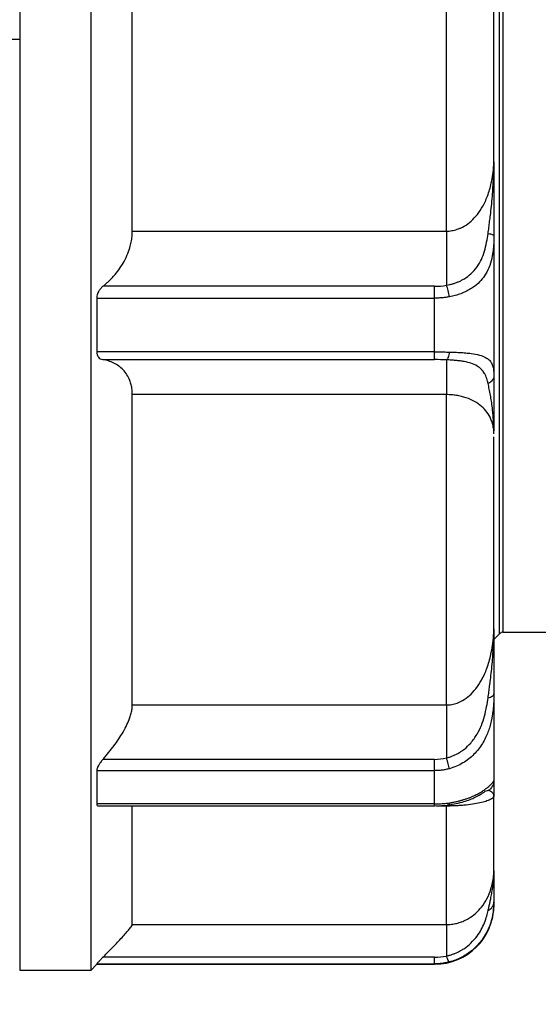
# Model space of a CAD drawing. Header units: inches. Extents: x 0 to 22, y 0 to 17.
# Tile 11 of 23: x 8.2 to 9.1, y 8.6 to 10.3. Entities that reach past the tile are written whole.
import ezdxf

# ---------------------------------------------------------------- set-up
doc = ezdxf.new("R2010")
doc.units = ezdxf.units.IN
doc.header["$LTSCALE"] = 2
doc.header["$MEASUREMENT"] = 0
doc.linetypes.add('SLD-Solid', pattern=[0])
doc.layers.add('DIMENSIONS', color=140, linetype='SLD-Solid', lineweight=25)
doc.styles.add('SLDTEXTSTYLE0', font='GOTHIC.TTF', dxfattribs={"width": 0.913})
doc.dimstyles.new('SLDDIMSTYLE1', dxfattribs={"dimtxt": 0.25, "dimasz": 0.3, "dimexe": 0, "dimexo": 0.0625, "dimgap": 0.0625, "dimtad": 0, "dimtih": 1, "dimtoh": 1, "dimrnd": 1e-09, "dimzin": 12, "dimdsep": 46, "dimtxsty": 'SLDTEXTSTYLE0', "dimsah": 1, "dimcen": 0.09, "dimadec": 0, "dimazin": 3, "dimtfac": 1, "dimtofl": 0, "dimtmove": 0, "dimatfit": 3, "dimfxl": 0, "dimfrac": 2, "dimtolj": 1, "dimtzin": 12, "dimarcsym": 0})

# ---------------------------------------------------------------- blocks, each defined once
blk = doc.blocks.new('_D_1')
at = {"layer": 'DIMENSIONS'}
for p, q in [((10.9157, 9.0757), (10.9157, 7.4571)), ((8.1992, 8.5987), (8.1992, 7.4571)), ((8.1992, 7.7071), (8.9388, 7.7071)), ((9.2342, 7.7051), (9.158, 7.7051)), ((9.158, 7.7051), (9.158, 7.3083)), ((9.8807, 7.7051), (9.9569, 7.7051)), ((9.9569, 7.7051), (9.9569, 7.3083)), ((10.9157, 7.7071), (10.1762, 7.7071)), ((9.158, 7.3083), (9.2342, 7.3083)), ((9.9569, 7.3083), (9.8807, 7.3083))]:
    blk.add_line(p, q, dxfattribs=at)
for points in [[(8.1992, 7.7071), (8.4992, 7.6471), (8.4992, 7.7671)], [(10.9157, 7.7071), (10.6157, 7.7671), (10.6157, 7.6471)]]:
    blk.add_solid(points, dxfattribs=at)
at = {"layer": 'DIMENSIONS', "char_height": 0.25, "attachment_point": 1, "style": 'SLDTEXTSTYLE0'}
for s, insert in [('2.72', (9.2342, 8.0753)), ('69.0', (9.2342, 7.6276))]:
    blk.add_mtext(s, dxfattribs=dict(at, insert=insert))
blk = doc.blocks.new('_D_2')
at = {"layer": 'DIMENSIONS'}
for p, q in [((13.4079, 9.0757), (13.4079, 6.4204)), ((8.1992, 8.5987), (8.1992, 6.4204)), ((8.1992, 6.6704), (10.0925, 6.6704)), ((10.3879, 6.6685), (10.3117, 6.6685)), ((10.3117, 6.6685), (10.3117, 6.2716)), ((11.2192, 6.6685), (11.2953, 6.6685)), ((11.2953, 6.6685), (11.2953, 6.2716)), ((13.4079, 6.6704), (11.5146, 6.6704)), ((10.3117, 6.2716), (10.3879, 6.2716)), ((11.2953, 6.2716), (11.2192, 6.2716))]:
    blk.add_line(p, q, dxfattribs=at)
for points in [[(8.1992, 6.6704), (8.4992, 6.6104), (8.4992, 6.7304)], [(13.4079, 6.6704), (13.1079, 6.7304), (13.1079, 6.6104)]]:
    blk.add_solid(points, dxfattribs=at)
at = {"layer": 'DIMENSIONS', "char_height": 0.25, "attachment_point": 1, "style": 'SLDTEXTSTYLE0'}
for s, insert in [('5.21', (10.4803, 7.0386)), ('132.3', (10.3879, 6.591))]:
    blk.add_mtext(s, dxfattribs=dict(at, insert=insert))

msp = doc.modelspace()

# ---------------------------------------------------------------- linework, layer by layer
for p, q in [((7.2189, 10.244), (8.1992, 10.244)), ((8.3862, 9.9256), (8.9079, 9.9256)), ((8.8882, 9.834), (8.3375, 9.834)), ((8.3272, 9.8144), (8.8882, 9.8144)), ((8.8882, 9.7251), (8.3272, 9.7251)), ((8.3375, 9.7123), (8.8882, 9.7123)), ((8.9079, 9.6542), (8.3862, 9.6542)), ((8.9866, 9.2479), (8.9963, 9.2576)), ((9.0017, 9.2597), (9.085, 9.2597)), ((8.3862, 9.139), (8.9079, 9.139)), ((8.8882, 9.0488), (8.3375, 9.0488)), ((8.3272, 9.03), (8.8882, 9.03)), ((8.9711, 8.9948), (8.9717, 8.9952)), ((8.977, 8.997), (8.9717, 8.9952)), ((8.8882, 8.9748), (8.3272, 8.9748)), ((8.8882, 8.9714), (8.9106, 8.9729)), ((8.3306, 8.9714), (8.8882, 8.9714)), ((8.9079, 8.9713), (8.8908, 8.9713)), ((8.3862, 8.7745), (8.9079, 8.7745)), ((8.8882, 8.7202), (8.3375, 8.7202)), ((8.1992, 8.6987), (8.3173, 8.6987)), ((8.3171, 8.6985), (8.3275, 8.7089)), ((8.3272, 8.7093), (8.8882, 8.7093)), ((8.3272, 8.7086), (8.8882, 8.7086))]:
    msp.add_line(p, q)
for centre, radius, start, end in [((9.0017, 9.2519), 0.00787, 90, 135), ((8.8882, 8.807), 0.0984, 270, 0)]:
    msp.add_arc(centre, radius, start, end)
for points, knots in [([(8.1992, 11.7893), (8.1992, 11.7893), (8.1992, 11.7793), (8.1992, 11.7398), (8.1992, 11.7103), (8.1992, 11.6329), (8.1992, 11.585), (8.1992, 11.4726), (8.1992, 11.4082), (8.1992, 11.2651), (8.1992, 11.1866), (8.1992, 11.0184), (8.1992, 10.9288), (8.1992, 10.7419), (8.1992, 10.6446), (8.1992, 10.4463), (8.1992, 10.3451), (8.1992, 10.244)], [0, 0, 0, 0, 0.125, 0.125, 0.25, 0.25, 0.375, 0.375, 0.5, 0.5, 0.625, 0.625, 0.75, 0.75, 0.875, 0.875, 1, 1, 1, 1]), ([(8.3173, 11.7893), (8.3173, 11.7893), (8.3173, 11.7793), (8.3173, 11.7398), (8.3173, 11.7103), (8.3173, 11.6329), (8.3173, 11.585), (8.3173, 11.4726), (8.3173, 11.4082), (8.3173, 11.2651), (8.3173, 11.1866), (8.3173, 11.0184), (8.3173, 10.9288), (8.3173, 10.7419), (8.3173, 10.6446), (8.3173, 10.4463), (8.3173, 10.3451), (8.3173, 10.244)], [0, 0, 0, 0, 0.125, 0.125, 0.25, 0.25, 0.375, 0.375, 0.5, 0.5, 0.625, 0.625, 0.75, 0.75, 0.875, 0.875, 1, 1, 1, 1]), ([(8.9961, 9.2574), (8.9961, 9.2574), (8.9961, 9.2638), (8.9961, 9.289), (8.9961, 9.3078), (8.9961, 9.3572), (8.9961, 9.3878), (8.9961, 9.4596), (8.9961, 9.5007), (8.9961, 9.592), (8.9961, 9.6422), (8.9961, 9.7496), (8.9961, 9.8068), (8.9961, 9.9261), (8.9961, 9.9882), (8.9961, 10.1148), (8.9961, 10.1794), (8.9961, 10.3086), (8.9961, 10.3731), (8.9961, 10.4998), (8.9961, 10.5619), (8.9961, 10.6812), (8.9961, 10.7384), (8.9961, 10.8458), (8.9961, 10.8959), (8.9961, 10.9872), (8.9961, 11.0284), (8.9961, 11.1002), (8.9961, 11.1307), (8.9961, 11.1802), (8.9961, 11.199), (8.9961, 11.2242), (8.9961, 11.2305), (8.9961, 11.2305)], [0, 0, 0, 0, 0.0625, 0.0625, 0.125, 0.125, 0.1875, 0.1875, 0.25, 0.25, 0.3125, 0.3125, 0.375, 0.375, 0.4375, 0.4375, 0.5, 0.5, 0.5625, 0.5625, 0.625, 0.625, 0.6875, 0.6875, 0.75, 0.75, 0.8125, 0.8125, 0.875, 0.875, 0.9375, 0.9375, 1, 1, 1, 1]), ([(9.0017, 11.2282), (9.0017, 11.2282), (9.0017, 11.2219), (9.0017, 11.1968), (9.0017, 11.178), (9.0017, 11.1287), (9.0017, 11.0981), (9.0017, 11.0266), (9.0017, 10.9855), (9.0017, 10.8944), (9.0017, 10.8444), (9.0017, 10.7372), (9.0017, 10.6802), (9.0017, 10.5611), (9.0017, 10.4992), (9.0017, 10.3728), (9.0017, 10.3084), (9.0017, 10.1796), (9.0017, 10.1151), (9.0017, 9.9888), (9.0017, 9.9268), (9.0017, 9.8078), (9.0017, 9.7507), (9.0017, 9.6436), (9.0017, 9.5936), (9.0017, 9.5025), (9.0017, 9.4614), (9.0017, 9.3898), (9.0017, 9.3593), (9.0017, 9.31), (9.0017, 9.2912), (9.0017, 9.2661), (9.0017, 9.2597), (9.0017, 9.2597)], [0, 0, 0, 0, 0.0625, 0.0625, 0.125, 0.125, 0.1875, 0.1875, 0.25, 0.25, 0.3125, 0.3125, 0.375, 0.375, 0.4375, 0.4375, 0.5, 0.5, 0.5625, 0.5625, 0.625, 0.625, 0.6875, 0.6875, 0.75, 0.75, 0.8125, 0.8125, 0.875, 0.875, 0.9375, 0.9375, 1, 1, 1, 1]), ([(8.3862, 9.9256), (8.3862, 10.0301), (8.3862, 10.137), (8.3862, 10.351), (8.3862, 10.4579), (8.3862, 10.5624)], [0, 0, 0, 0, 0.5, 0.5, 1, 1, 1, 1]), ([(8.9079, 9.9256), (8.9079, 10.0301), (8.9079, 10.137), (8.9079, 10.351), (8.9079, 10.4579), (8.9079, 10.5624)], [0, 0, 0, 0, 0.5, 0.5, 1, 1, 1, 1]), ([(8.1992, 10.244), (8.1992, 10.1428), (8.1992, 10.0417), (8.1992, 9.8433), (8.1992, 9.7461), (8.1992, 9.5592), (8.1992, 9.4696), (8.1992, 9.3014), (8.1992, 9.2228), (8.1992, 9.0798), (8.1992, 9.0153), (8.1992, 8.9029), (8.1992, 8.855), (8.1992, 8.7776), (8.1992, 8.7481), (8.1992, 8.7087), (8.1992, 8.6987), (8.1992, 8.6987)], [0, 0, 0, 0, 0.125, 0.125, 0.25, 0.25, 0.375, 0.375, 0.5, 0.5, 0.625, 0.625, 0.75, 0.75, 0.875, 0.875, 1, 1, 1, 1]), ([(8.3173, 10.244), (8.3173, 10.1428), (8.3173, 10.0417), (8.3173, 9.8433), (8.3173, 9.7461), (8.3173, 9.5592), (8.3173, 9.4696), (8.3173, 9.3014), (8.3173, 9.2228), (8.3173, 9.0798), (8.3173, 9.0153), (8.3173, 8.9029), (8.3173, 8.855), (8.3173, 8.7776), (8.3173, 8.7481), (8.3173, 8.7087), (8.3173, 8.6987), (8.3173, 8.6987)], [0, 0, 0, 0, 0.125, 0.125, 0.25, 0.25, 0.375, 0.375, 0.5, 0.5, 0.625, 0.625, 0.75, 0.75, 0.875, 0.875, 1, 1, 1, 1]), ([(8.9079, 9.9256), (8.9093, 9.9256), (8.9123, 9.9257), (8.9168, 9.9263), (8.9212, 9.9272), (8.9257, 9.9285), (8.93, 9.9302), (8.9371, 9.9335), (8.9466, 9.9397), (8.9573, 9.9503), (8.9672, 9.9643), (8.9757, 9.9818), (8.9812, 9.9997), (8.9845, 10.0165), (8.9863, 10.0317), (8.9865, 10.0424), (8.9866, 10.0479)], [0, 0, 0, 0, 0.025851, 0.051962, 0.078464, 0.10548, 0.133125, 0.161509, 0.244901, 0.336814, 0.438577, 0.56435, 0.706544, 0.795532, 0.893377, 1, 1, 1, 1]), ([(8.9769, 9.9216), (8.9774, 9.9248), (8.9783, 9.9314), (8.9796, 9.9416), (8.981, 9.9534), (8.9826, 9.9674), (8.9845, 9.9876), (8.9862, 10.0146), (8.9865, 10.0362), (8.9866, 10.0479)], [0, 0, 0, 0, 0.078878, 0.159855, 0.243222, 0.36198, 0.492945, 0.722891, 1, 1, 1, 1]), ([(8.9866, 10.0408), (8.9866, 10.028), (8.9866, 10.001), (8.9866, 9.9597), (8.9866, 9.9317), (8.9866, 9.9177)], [0, 0, 0, 0, 0.310514, 0.65384, 1, 1, 1, 1]), ([(8.3375, 9.834), (8.3391, 9.8353), (8.3423, 9.8379), (8.3469, 9.8421), (8.3513, 9.8465), (8.3571, 9.8528), (8.3638, 9.8611), (8.3712, 9.8724), (8.3775, 9.8847), (8.3819, 9.8966), (8.3845, 9.9073), (8.3859, 9.9165), (8.3861, 9.9226), (8.3862, 9.9256)], [0, 0, 0, 0, 0.064971, 0.1286922, 0.1913133, 0.2529911, 0.3787323, 0.4993379, 0.629897, 0.7529995, 0.8373575, 0.9191578, 1, 1, 1, 1]), ([(8.9079, 9.9256), (8.9079, 9.9097), (8.9079, 9.893), (8.9079, 9.8618), (8.9079, 9.8473), (8.9079, 9.8357)], [0, 0, 0, 0, 0.5, 0.5, 1, 1, 1, 1]), ([(8.9079, 9.8357), (8.9096, 9.836), (8.913, 9.8367), (8.9181, 9.838), (8.9232, 9.8397), (8.9281, 9.8416), (8.9329, 9.8439), (8.94, 9.8478), (8.9492, 9.8548), (8.9587, 9.8656), (8.9661, 9.8785), (8.9712, 9.8923), (8.9747, 9.9067), (8.9762, 9.9168), (8.9769, 9.9216)], [0, 0, 0, 0, 0.040751, 0.082238, 0.12446, 0.167411, 0.211088, 0.25549, 0.367877, 0.505892, 0.629791, 0.753101, 0.883385, 1, 1, 1, 1]), ([(8.977, 9.9216), (8.9799, 9.9212), (8.9823, 9.9206), (8.9857, 9.9193), (8.9866, 9.9185), (8.9866, 9.9177)], [0, 0, 0, 0, 0.5, 0.5, 1, 1, 1, 1]), ([(8.9866, 9.9177), (8.9866, 9.9154), (8.9866, 9.9109), (8.9863, 9.9041), (8.9858, 9.8975), (8.9851, 9.8909), (8.9835, 9.881), (8.9802, 9.8683), (8.9738, 9.8547), (8.9653, 9.8433), (8.9566, 9.8353), (8.948, 9.8294), (8.9402, 9.8252), (8.9317, 9.8216), (8.9226, 9.8186), (8.9161, 9.8173), (8.9128, 9.8166)], [0, 0, 0, 0, 0.046056, 0.092287, 0.138787, 0.185645, 0.232948, 0.355403, 0.477374, 0.579162, 0.68203, 0.744067, 0.806716, 0.870144, 0.934518, 1, 1, 1, 1]), ([(8.9866, 9.9177), (8.9866, 9.9097), (8.9866, 9.8939), (8.9866, 9.8702), (8.9866, 9.8466), (8.9866, 9.8232), (8.9866, 9.7999), (8.9866, 9.7767), (8.9866, 9.7537), (8.9866, 9.7308), (8.9866, 9.708), (8.9866, 9.6929), (8.9866, 9.6854)], [0, 0, 0, 0, 0.100174, 0.200232, 0.300203, 0.400116, 0.5, 0.599884, 0.699797, 0.799768, 0.899826, 1, 1, 1, 1]), ([(8.3375, 9.834), (8.3367, 9.8334), (8.3353, 9.8321), (8.3334, 9.8301), (8.3318, 9.8279), (8.3306, 9.8262), (8.3295, 9.8241), (8.3283, 9.8215), (8.3273, 9.8179), (8.3272, 9.8155), (8.3272, 9.8144)], [0, 0, 0, 0, 0.140889, 0.271281, 0.3915, 0.501963, 0.541348, 0.703363, 0.854969, 1, 1, 1, 1]), ([(8.8882, 9.8144), (8.8882, 9.8178), (8.8882, 9.8215), (8.8882, 9.8283), (8.8882, 9.8315), (8.8882, 9.834)], [0, 0, 0, 0, 0.5, 0.5, 1, 1, 1, 1]), ([(8.9128, 9.8166), (8.9123, 9.8199), (8.9116, 9.8235), (8.9099, 9.8301), (8.9089, 9.8332), (8.9079, 9.8357)], [0, 0, 0, 0, 0.5, 0.5, 1, 1, 1, 1]), ([(8.9128, 9.8166), (8.9108, 9.8163), (8.9068, 9.8156), (8.9007, 9.8149), (8.8945, 9.8145), (8.8903, 9.8144), (8.8882, 9.8144)], [0, 0, 0, 0, 0.24609, 0.49465, 0.745887, 1, 1, 1, 1]), ([(8.3272, 9.7251), (8.3272, 9.7244), (8.3272, 9.7231), (8.3276, 9.7213), (8.3281, 9.7195), (8.3289, 9.7179), (8.3304, 9.7157), (8.3332, 9.7134), (8.336, 9.7127), (8.3375, 9.7123)], [0, 0, 0, 0, 0.086655, 0.175071, 0.266154, 0.360734, 0.459553, 0.706488, 1, 1, 1, 1]), ([(8.8882, 9.7251), (8.8899, 9.7251), (8.8932, 9.7251), (8.8983, 9.725), (8.9032, 9.725), (8.908, 9.7249), (8.9112, 9.7249), (8.9128, 9.7248)], [0, 0, 0, 0, 0.203527, 0.405188, 0.605084, 0.803319, 1, 1, 1, 1]), ([(8.8882, 9.7123), (8.8882, 9.7128), (8.8882, 9.7142), (8.8882, 9.7187), (8.8882, 9.7217), (8.8882, 9.7251)], [0, 0, 0, 0, 0.5, 0.5, 1, 1, 1, 1]), ([(8.9128, 9.7248), (8.9123, 9.7215), (8.9116, 9.7185), (8.9099, 9.714), (8.9089, 9.7124), (8.9079, 9.7119)], [0, 0, 0, 0, 0.5, 0.5, 1, 1, 1, 1]), ([(8.9128, 9.7248), (8.9147, 9.7248), (8.9186, 9.7247), (8.9243, 9.7245), (8.9297, 9.7242), (8.9349, 9.7239), (8.9399, 9.7235), (8.9446, 9.723), (8.9528, 9.722), (8.9632, 9.7201), (8.9726, 9.7164), (8.9788, 9.7119), (8.9827, 9.7069), (8.9852, 9.7008), (8.9864, 9.6938), (8.9865, 9.6882), (8.9866, 9.6854)], [0, 0, 0, 0, 0.03899, 0.077583, 0.115812, 0.15371, 0.191311, 0.228652, 0.265765, 0.395836, 0.522642, 0.61917, 0.71442, 0.809136, 0.904078, 1, 1, 1, 1]), ([(8.3862, 9.6542), (8.3862, 9.6556), (8.3861, 9.6584), (8.3858, 9.6624), (8.3852, 9.6664), (8.3844, 9.6703), (8.3834, 9.674), (8.3813, 9.68), (8.3775, 9.6877), (8.3712, 9.6956), (8.3638, 9.702), (8.3557, 9.7068), (8.3469, 9.7103), (8.3407, 9.7116), (8.3375, 9.7123)], [0, 0, 0, 0, 0.040421, 0.080877, 0.121575, 0.162719, 0.204504, 0.24712, 0.370199, 0.500766, 0.621348, 0.747098, 0.871342, 1, 1, 1, 1]), ([(8.9769, 9.6726), (8.9766, 9.674), (8.9759, 9.6769), (8.9747, 9.6811), (8.973, 9.6854), (8.9711, 9.6893), (8.9687, 9.6929), (8.965, 9.6972), (8.9589, 9.7021), (8.9494, 9.7062), (8.9394, 9.7087), (8.9307, 9.7101), (8.9234, 9.7109), (8.9158, 9.7115), (8.9105, 9.7118), (8.9079, 9.7119)], [0, 0, 0, 0, 0.055431, 0.114898, 0.178474, 0.24629, 0.303824, 0.369963, 0.494061, 0.628605, 0.744651, 0.809921, 0.874218, 0.937572, 1, 1, 1, 1]), ([(8.9079, 9.7119), (8.9079, 9.7091), (8.9079, 9.7023), (8.9079, 9.6823), (8.9079, 9.6691), (8.9079, 9.6542)], [0, 0, 0, 0, 0.5, 0.5, 1, 1, 1, 1]), ([(8.9866, 9.6854), (8.9866, 9.6828), (8.9857, 9.6802), (8.9823, 9.6757), (8.9799, 9.6738), (8.977, 9.6725)], [0, 0, 0, 0, 0.5, 0.5, 1, 1, 1, 1]), ([(8.9866, 9.6854), (8.9866, 9.6796), (8.9866, 9.6681), (8.9866, 9.6496), (8.9866, 9.6296), (8.9866, 9.6111), (8.9866, 9.599), (8.9866, 9.5943)], [0, 0, 0, 0, 0.207785, 0.414591, 0.61529, 0.851299, 1, 1, 1, 1]), ([(8.9866, 9.5892), (8.9866, 9.5933), (8.9865, 9.6012), (8.9859, 9.6125), (8.9851, 9.6228), (8.984, 9.633), (8.9826, 9.643), (8.9809, 9.6533), (8.979, 9.6632), (8.9776, 9.6695), (8.9769, 9.6726)], [0, 0, 0, 0, 0.144728, 0.27712, 0.397683, 0.507062, 0.63802, 0.756801, 0.880916, 1, 1, 1, 1]), ([(8.3862, 9.139), (8.3862, 9.21), (8.3862, 9.2897), (8.3862, 9.4627), (8.3862, 9.5561), (8.3862, 9.6542)], [0, 0, 0, 0, 0.5, 0.5, 1, 1, 1, 1]), ([(8.9866, 9.5892), (8.9866, 9.5908), (8.9865, 9.5938), (8.986, 9.5982), (8.9853, 9.6024), (8.9843, 9.6063), (8.9831, 9.6101), (8.9805, 9.6164), (8.9757, 9.6247), (8.9667, 9.6346), (8.9553, 9.6427), (8.9433, 9.6482), (8.9329, 9.6513), (8.9247, 9.6529), (8.9163, 9.654), (8.9107, 9.6541), (8.9079, 9.6542)], [0, 0, 0, 0, 0.054462, 0.106705, 0.156715, 0.204482, 0.249997, 0.293252, 0.435623, 0.561491, 0.686128, 0.795707, 0.849759, 0.90134, 0.951155, 1, 1, 1, 1]), ([(8.9079, 9.139), (8.9079, 9.21), (8.9079, 9.2897), (8.9079, 9.4627), (8.9079, 9.5561), (8.9079, 9.6542)], [0, 0, 0, 0, 0.5, 0.5, 1, 1, 1, 1]), ([(8.9866, 9.272), (8.9866, 9.3042), (8.9866, 9.3688), (8.9866, 9.4735), (8.9866, 9.5477), (8.9866, 9.584)], [0, 0, 0, 0, 0.338535, 0.67707, 1, 1, 1, 1]), ([(8.9079, 9.139), (8.9093, 9.1391), (8.9123, 9.1392), (8.9168, 9.1398), (8.9212, 9.1408), (8.9257, 9.1422), (8.93, 9.144), (8.9371, 9.1477), (8.9466, 9.1545), (8.9573, 9.1662), (8.9672, 9.1814), (8.9757, 9.2005), (8.9812, 9.2199), (8.9845, 9.2381), (8.9863, 9.2545), (8.9865, 9.266), (8.9866, 9.272)], [0, 0, 0, 0, 0.025851, 0.051962, 0.078464, 0.105479, 0.133124, 0.161507, 0.244897, 0.33681, 0.438575, 0.56435, 0.70654, 0.795528, 0.893374, 1, 1, 1, 1]), ([(8.9769, 9.1509), (8.9774, 9.1541), (8.9783, 9.1607), (8.9796, 9.1706), (8.981, 9.182), (8.9826, 9.1955), (8.9845, 9.2148), (8.9862, 9.2404), (8.9865, 9.2608), (8.9866, 9.272)], [0, 0, 0, 0, 0.0788776, 0.1598509, 0.2432085, 0.3619774, 0.4929525, 0.7228717, 1, 1, 1, 1]), ([(8.9866, 9.2656), (8.9866, 9.2547), (8.9866, 9.2317), (8.9866, 9.1963), (8.9866, 9.1704), (8.9866, 9.1574)], [0, 0, 0, 0, 0.308941, 0.653067, 1, 1, 1, 1]), ([(8.9866, 9.1574), (8.9866, 9.1551), (8.9866, 9.1505), (8.9863, 9.1434), (8.9858, 9.1362), (8.9851, 9.129), (8.9835, 9.1178), (8.9802, 9.1029), (8.9743, 9.0873), (8.9676, 9.075), (8.9612, 9.0656), (8.9536, 9.0569), (8.9449, 9.0492), (8.9352, 9.0426), (8.9244, 9.037), (8.9167, 9.0345), (8.9128, 9.0333)], [0, 0, 0, 0, 0.046107, 0.092378, 0.138906, 0.185781, 0.233088, 0.355559, 0.477556, 0.549869, 0.622474, 0.695659, 0.769716, 0.844936, 0.921605, 1, 1, 1, 1]), ([(8.977, 9.1509), (8.9799, 9.1516), (8.9823, 9.1525), (8.9857, 9.1548), (8.9866, 9.1561), (8.9866, 9.1574)], [0, 0, 0, 0, 0.5, 0.5, 1, 1, 1, 1]), ([(8.9866, 9.1574), (8.9866, 9.1521), (8.9866, 9.1415), (8.9866, 9.126), (8.9866, 9.1108), (8.9866, 9.0959), (8.9866, 9.0814), (8.9866, 9.0672), (8.9866, 9.0533), (8.9866, 9.0398), (8.9866, 9.0266), (8.9866, 9.0181), (8.9866, 9.0138)], [0, 0, 0, 0, 0.100174, 0.200232, 0.300203, 0.400116, 0.5, 0.599884, 0.699797, 0.799768, 0.899826, 1, 1, 1, 1]), ([(8.3375, 9.0488), (8.3391, 9.0507), (8.3423, 9.0543), (8.3469, 9.0599), (8.3513, 9.0654), (8.3571, 9.073), (8.3638, 9.0825), (8.3712, 9.0944), (8.3775, 9.1063), (8.3819, 9.1169), (8.3845, 9.1256), (8.3859, 9.1327), (8.3861, 9.1369), (8.3862, 9.139)], [0, 0, 0, 0, 0.064971, 0.128692, 0.191313, 0.252991, 0.378732, 0.499338, 0.629897, 0.753, 0.837358, 0.919158, 1, 1, 1, 1]), ([(8.9079, 9.0512), (8.9096, 9.0516), (8.9131, 9.0526), (8.9182, 9.0544), (8.9232, 9.0567), (8.9282, 9.0593), (8.933, 9.0623), (8.94, 9.0675), (8.9492, 9.0764), (8.9587, 9.0898), (8.9661, 9.105), (8.9712, 9.1205), (8.9747, 9.1359), (8.9762, 9.1461), (8.9769, 9.1509)], [0, 0, 0, 0, 0.040966, 0.082567, 0.124802, 0.167671, 0.211172, 0.255307, 0.367529, 0.505686, 0.629639, 0.752955, 0.883517, 1, 1, 1, 1]), ([(8.9079, 9.139), (8.9079, 9.1283), (8.9079, 9.1144), (8.9079, 9.0839), (8.9079, 9.0673), (8.9079, 9.0512)], [0, 0, 0, 0, 0.5, 0.5, 1, 1, 1, 1]), ([(8.3375, 9.0488), (8.3367, 9.048), (8.3353, 9.0463), (8.3334, 9.0438), (8.3318, 9.0415), (8.3306, 9.0397), (8.3295, 9.0376), (8.3283, 9.0352), (8.3273, 9.0323), (8.3272, 9.0307), (8.3272, 9.03)], [0, 0, 0, 0, 0.140889, 0.271281, 0.3915, 0.501963, 0.541348, 0.703363, 0.854969, 1, 1, 1, 1]), ([(8.8882, 9.03), (8.8882, 9.0321), (8.8882, 9.0351), (8.8882, 9.0417), (8.8882, 9.0453), (8.8882, 9.0488)], [0, 0, 0, 0, 0.5, 0.5, 1, 1, 1, 1]), ([(8.9128, 9.0333), (8.9123, 9.0353), (8.9116, 9.0381), (8.9099, 9.0444), (8.9089, 9.0478), (8.9079, 9.0512)], [0, 0, 0, 0, 0.5, 0.5, 1, 1, 1, 1]), ([(8.9128, 9.0333), (8.9108, 9.0328), (8.9068, 9.0318), (8.9007, 9.0308), (8.8945, 9.0301), (8.8903, 9.03), (8.8882, 9.03)], [0, 0, 0, 0, 0.24609, 0.49465, 0.745887, 1, 1, 1, 1]), ([(8.9128, 8.9766), (8.9148, 8.9769), (8.9187, 8.9775), (8.9244, 8.9787), (8.9299, 8.98), (8.9351, 8.9815), (8.9401, 8.983), (8.9448, 8.9847), (8.9493, 8.9865), (8.9535, 8.9883), (8.9574, 8.9902), (8.961, 8.9921), (8.9644, 8.994), (8.9675, 8.9959), (8.9704, 8.9978), (8.975, 9.0011), (8.9802, 9.0055), (8.9839, 9.0096), (8.9857, 9.012), (8.9865, 9.0134), (8.9866, 9.0137), (8.9866, 9.0138)], [0, 0, 0, 0, 0.039444, 0.078422, 0.116967, 0.155114, 0.192899, 0.230356, 0.267523, 0.304434, 0.341127, 0.377638, 0.414003, 0.450259, 0.486441, 0.522586, 0.644548, 0.767003, 0.845565, 0.923093, 1, 1, 1, 1]), ([(8.9866, 9.0138), (8.9866, 9.0105), (8.9857, 9.0071), (8.9823, 9.0012), (8.9799, 8.9987), (8.977, 8.997)], [0, 0, 0, 0, 0.5, 0.5, 1, 1, 1, 1]), ([(8.9866, 9.0138), (8.9866, 9.0135), (8.9866, 9.0129), (8.9866, 9.0115), (8.9866, 9.0096), (8.9866, 9.0069), (8.9866, 9.0024), (8.9866, 8.9972), (8.9866, 8.9921), (8.9866, 8.9896), (8.9866, 8.9885)], [0, 0, 0, 0, 0.0796697, 0.1628613, 0.2496379, 0.3680697, 0.4996416, 0.7500318, 0.8869876, 1, 1, 1, 1]), ([(8.9106, 8.9729), (8.9197, 8.9746), (8.9375, 8.9779), (8.9563, 8.986), (8.9671, 8.9924), (8.9699, 8.9941), (8.9711, 8.9948)], [0, 0, 0, 0, 0.2858711, 0.5571206, 0.815295, 1, 1, 1, 1]), ([(8.9866, 8.9885), (8.9866, 8.989), (8.9865, 8.99), (8.9859, 8.9914), (8.9851, 8.9927), (8.984, 8.9939), (8.9826, 8.995), (8.9809, 8.996), (8.979, 8.9968), (8.9776, 8.9969), (8.9769, 8.997)], [0, 0, 0, 0, 0.144718, 0.277107, 0.397675, 0.507063, 0.638021, 0.756801, 0.880917, 1, 1, 1, 1]), ([(8.3272, 8.9748), (8.3273, 8.9739), (8.3277, 8.972), (8.3293, 8.9712), (8.3305, 8.9714), (8.3306, 8.9714)], [0, 0, 0, 0, 0.4658953, 0.9590661, 1, 1, 1, 1]), ([(8.8882, 8.9748), (8.8899, 8.9748), (8.8932, 8.9748), (8.8983, 8.9751), (8.9032, 8.9754), (8.908, 8.9759), (8.9112, 8.9764), (8.9128, 8.9766)], [0, 0, 0, 0, 0.203527, 0.405188, 0.605084, 0.803319, 1, 1, 1, 1]), ([(8.8882, 8.9715), (8.8882, 8.9714), (8.8882, 8.9712), (8.8882, 8.9722), (8.8882, 8.9739), (8.8882, 8.9748)], [0, 0, 0, 0, 0.095829, 0.547914, 1, 1, 1, 1]), ([(8.9866, 8.9885), (8.9866, 8.9881), (8.9865, 8.9874), (8.986, 8.9864), (8.9853, 8.9854), (8.9843, 8.9845), (8.9831, 8.9835), (8.9805, 8.982), (8.9757, 8.9798), (8.9667, 8.9771), (8.9553, 8.9748), (8.9433, 8.9731), (8.9329, 8.9722), (8.9247, 8.9717), (8.9163, 8.9713), (8.9107, 8.9713), (8.9079, 8.9713)], [0, 0, 0, 0, 0.054462, 0.106704, 0.156715, 0.204482, 0.249997, 0.293253, 0.435624, 0.561491, 0.686129, 0.795708, 0.84976, 0.90134, 0.951156, 1, 1, 1, 1]), ([(8.3862, 8.7745), (8.3862, 8.7849), (8.3862, 8.8068), (8.3862, 8.8729), (8.3862, 8.9171), (8.3862, 8.9713)], [0, 0, 0, 0, 0.5, 0.5, 1, 1, 1, 1]), ([(8.9079, 8.7745), (8.9079, 8.7849), (8.9079, 8.8068), (8.9079, 8.8729), (8.9079, 8.9171), (8.9079, 8.9713)], [0, 0, 0, 0, 0.5, 0.5, 1, 1, 1, 1]), ([(8.9079, 8.7745), (8.9093, 8.7745), (8.9121, 8.7746), (8.9164, 8.775), (8.9206, 8.7756), (8.9248, 8.7765), (8.9289, 8.7777), (8.933, 8.7791), (8.937, 8.7807), (8.9409, 8.7826), (8.9477, 8.7864), (8.9569, 8.7932), (8.9671, 8.8042), (8.9757, 8.8178), (8.9812, 8.8313), (8.9845, 8.8439), (8.9863, 8.8552), (8.9865, 8.8632), (8.9866, 8.8673)], [0, 0, 0, 0, 0.024688, 0.049511, 0.07458, 0.099999, 0.125869, 0.152285, 0.179336, 0.207102, 0.235657, 0.331908, 0.438462, 0.564465, 0.706938, 0.795159, 0.892876, 1, 1, 1, 1]), ([(8.977, 8.7977), (8.9774, 8.7996), (8.9783, 8.8036), (8.9797, 8.8094), (8.9811, 8.8162), (8.9827, 8.824), (8.9845, 8.835), (8.9863, 8.8495), (8.9865, 8.861), (8.9866, 8.8673)], [0, 0, 0, 0, 0.0778944, 0.1588226, 0.2431833, 0.3624839, 0.4929348, 0.7212176, 1, 1, 1, 1]), ([(8.9866, 8.8639), (8.9866, 8.8592), (8.9866, 8.8489), (8.9866, 8.8331), (8.9866, 8.8192), (8.9866, 8.8122)], [0, 0, 0, 0, 0.301089, 0.649121, 1, 1, 1, 1]), ([(8.9866, 8.8122), (8.9866, 8.8105), (8.9866, 8.8071), (8.9862, 8.8016), (8.9856, 8.796), (8.9846, 8.7901), (8.9832, 8.7841), (8.9814, 8.7779), (8.9792, 8.7715), (8.9764, 8.7651), (8.9715, 8.7558), (8.9632, 8.7437), (8.9518, 8.7325), (8.9411, 8.7248), (8.9324, 8.7197), (8.9229, 8.7154), (8.9162, 8.7134), (8.9128, 8.7124)], [0, 0, 0, 0, 0.053462, 0.106521, 0.159304, 0.211942, 0.264565, 0.317304, 0.370288, 0.423645, 0.477499, 0.604282, 0.734354, 0.799417, 0.865257, 0.932057, 1, 1, 1, 1]), ([(8.977, 8.7977), (8.9799, 8.7992), (8.9823, 8.8013), (8.9857, 8.8064), (8.9866, 8.8093), (8.9866, 8.8122)], [0, 0, 0, 0, 0.5, 0.5, 1, 1, 1, 1]), ([(8.9079, 8.7223), (8.9096, 8.7227), (8.913, 8.7236), (8.9181, 8.7252), (8.9232, 8.7272), (8.9281, 8.7295), (8.933, 8.7321), (8.9401, 8.7366), (8.9494, 8.7442), (8.9589, 8.7551), (8.966, 8.7666), (8.9712, 8.7779), (8.9748, 8.7884), (8.9763, 8.7947), (8.977, 8.7977)], [0, 0, 0, 0, 0.0407854, 0.0823177, 0.1245707, 0.1675195, 0.2111451, 0.2554369, 0.371816, 0.5060598, 0.6301732, 0.7537948, 0.8857385, 1, 1, 1, 1]), ([(8.3375, 8.7202), (8.3391, 8.7219), (8.3423, 8.7251), (8.3469, 8.7299), (8.3513, 8.7345), (8.3571, 8.7404), (8.3638, 8.7475), (8.3712, 8.7554), (8.3775, 8.7625), (8.3819, 8.7677), (8.3845, 8.7711), (8.3859, 8.7734), (8.3861, 8.7741), (8.3862, 8.7745)], [0, 0, 0, 0, 0.064971, 0.128692, 0.191313, 0.252991, 0.378732, 0.499338, 0.629897, 0.753, 0.837358, 0.919158, 1, 1, 1, 1]), ([(8.9079, 8.7745), (8.9079, 8.7729), (8.9079, 8.7673), (8.9079, 8.7492), (8.9079, 8.7367), (8.9079, 8.7223)], [0, 0, 0, 0, 0.5, 0.5, 1, 1, 1, 1]), ([(8.3375, 8.7202), (8.3367, 8.7195), (8.3353, 8.718), (8.3334, 8.716), (8.3318, 8.7143), (8.3306, 8.7131), (8.3295, 8.7119), (8.3283, 8.7107), (8.3273, 8.7096), (8.3272, 8.7094), (8.3272, 8.7093)], [0, 0, 0, 0, 0.140889, 0.271281, 0.3915, 0.501963, 0.541348, 0.703363, 0.854969, 1, 1, 1, 1]), ([(8.8882, 8.7093), (8.8882, 8.7094), (8.8882, 8.7105), (8.8882, 8.7143), (8.8882, 8.717), (8.8882, 8.7202)], [0, 0, 0, 0, 0.5, 0.5, 1, 1, 1, 1]), ([(8.9128, 8.7124), (8.9108, 8.712), (8.9068, 8.711), (8.9007, 8.71), (8.8945, 8.7094), (8.8903, 8.7093), (8.8882, 8.7093)], [0, 0, 0, 0, 0.24609, 0.49465, 0.745887, 1, 1, 1, 1]), ([(8.9128, 8.7124), (8.9123, 8.7124), (8.9116, 8.7133), (8.9099, 8.7168), (8.9089, 8.7193), (8.9079, 8.7223)], [0, 0, 0, 0, 0.5, 0.5, 1, 1, 1, 1])]:
    msp.add_open_spline(points, degree=3, knots=knots)
for points in [[(8.9866, 10.0479), (8.9866, 10.1778), (8.9866, 10.3102), (8.9866, 10.44)], [(8.8882, 9.834), (8.8948, 9.834), (8.9015, 9.8345), (8.9079, 9.8357)], [(8.3272, 9.8144), (8.3272, 9.7843), (8.3272, 9.7545), (8.3272, 9.7251)], [(8.8882, 9.7251), (8.8882, 9.7545), (8.8882, 9.7843), (8.8882, 9.8144)], [(8.9079, 9.7119), (8.9015, 9.7121), (8.8948, 9.7123), (8.8882, 9.7123)], [(8.8882, 9.0488), (8.8948, 9.0488), (8.9015, 9.0496), (8.9079, 9.0512)], [(8.3272, 9.03), (8.3272, 9.0108), (8.3272, 8.9924), (8.3272, 8.9748)], [(8.8882, 8.9748), (8.8882, 8.9924), (8.8882, 9.0108), (8.8882, 9.03)], [(8.9128, 8.9766), (8.9121, 8.9735), (8.9108, 8.9722), (8.9094, 8.9731)], [(8.9866, 8.8673), (8.9866, 8.8899), (8.9866, 8.9309), (8.9866, 8.9885)], [(8.8882, 8.7202), (8.8948, 8.7202), (8.9015, 8.7209), (8.9079, 8.7223)]]:
    msp.add_open_spline(points, degree=3)

# ---------------------------------------------------------------- dimensions: what is measured, and where the dimension line sits
at = {"layer": 'DIMENSIONS'}
dim = msp.add_linear_dim(base=(13.4079, 6.6704), p1=(8.1992, 8.6987), p2=(13.4079, 9.4074), dimstyle='SLDDIMSTYLE1', dxfattribs=at)
dim.commit()
dim.dimension.update_dxf_attribs({"geometry": '_D_2', "text_midpoint": (10.8035, 6.6704), "dimtype": 160})
dim = msp.add_linear_dim(base=(10.9157, 7.7071), p1=(8.1992, 8.6987), p2=(10.9157, 9.3513), angle=0, dimstyle='SLDDIMSTYLE1', dxfattribs=at)
dim.commit()
dim.dimension.update_dxf_attribs({"geometry": '_D_1', "text_midpoint": (9.5575, 7.7071), "dimtype": 160})

doc.saveas('drawing.dxf')
